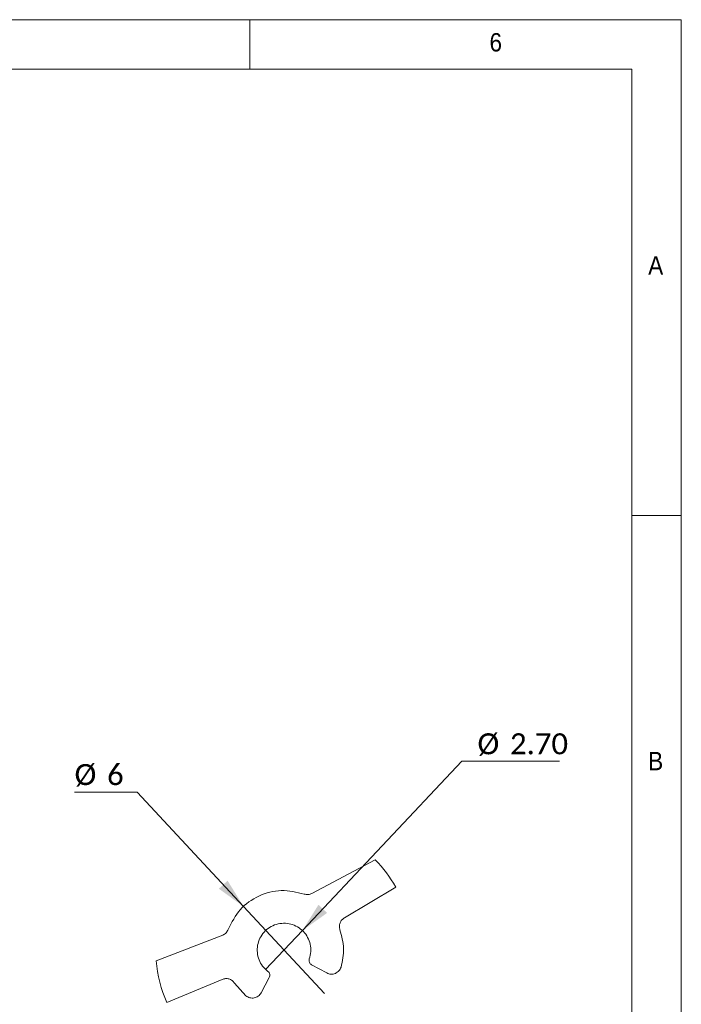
# Model space of a CAD drawing. Header units: millimetres. Extents: x 5 to 292, y 5 to 205.
# Tile 16 of 16: x 225 to 292, y 106 to 205. Entities that reach past the tile are written whole.
import ezdxf

# ---------------------------------------------------------------- set-up
doc = ezdxf.new("R2010")
doc.units = ezdxf.units.MM
doc.linetypes.add('SLD-實線', pattern=[0])
doc.styles.add('SLDTEXTSTYLE0', font='GOTHIC.TTF', dxfattribs={"width": 0.913})
doc.styles.add('SLDTEXTSTYLE3', font='CALIBRI.TTF')
doc.dimstyles.new('SLDDIMSTYLE10', dxfattribs={"dimtxt": 2.116667, "dimasz": 3, "dimexe": 0, "dimexo": 0.0625, "dimgap": 0.529167, "dimtad": 0, "dimtih": 1, "dimtoh": 1, "dimlfac": 0.5, "dimrnd": 1e-09, "dimzin": 12, "dimdsep": 46, "dimtxsty": 'SLDTEXTSTYLE3', "dimblk1": 'NONE', "dimsah": 1, "dimcen": 0, "dimadec": 0, "dimazin": 3, "dimtfac": 1, "dimtmove": 0, "dimatfit": 3, "dimldrblk": 'NONE', "dimfxl": 0, "dimfrac": 2, "dimtolj": 1, "dimtzin": 12, "dimarcsym": 0})
doc.dimstyles.new('SLDDIMSTYLE9', dxfattribs={"dimtxt": 2.116667, "dimasz": 3, "dimexe": 0, "dimexo": 0.0625, "dimgap": 0.529167, "dimtad": 0, "dimtih": 1, "dimtoh": 1, "dimlfac": 0.5, "dimrnd": 1e-09, "dimzin": 4, "dimdsep": 46, "dimtxsty": 'SLDTEXTSTYLE3', "dimblk1": 'NONE', "dimsah": 1, "dimcen": 0, "dimadec": 0, "dimazin": 1, "dimtfac": 1, "dimtmove": 0, "dimatfit": 3, "dimldrblk": 'NONE', "dimfxl": 0, "dimfrac": 2, "dimtolj": 1, "dimtzin": 12, "dimarcsym": 0})

# ---------------------------------------------------------------- blocks, each defined once
blk = doc.blocks.new('_D_15')
at = {"color": 5, "linetype": 'SLD-實線', "lineweight": 0}
for p, q in [((253.801, 113.13), (269.872, 130.199)), ((269.872, 130.199), (279.738, 130.199)), ((250.099, 109.198), (253.801, 113.13))]:
    blk.add_line(p, q, dxfattribs=at)
blk.add_solid([(253.801, 113.13), (256.294, 114.903), (255.421, 115.725)], dxfattribs=at)
at = {"color": 5, "linetype": 'SLD-實線', "lineweight": 0, "char_height": 2.1167, "attachment_point": 1, "style": 'SLDTEXTSTYLE3'}
for s, insert in [('%%c', (271.459, 133.021)), ('2.70', (274.733, 133.021))]:
    blk.add_mtext(s, dxfattribs=dict(at, insert=insert))
blk = doc.blocks.new('_NONE')
blk = doc.blocks.new('_D_16')
at = {"color": 5, "linetype": 'SLD-實線', "lineweight": 0}
for p, q in [((237.13, 127.097), (230.839, 127.097)), ((247.864, 115.557), (237.13, 127.097)), ((256.037, 106.77), (247.864, 115.557))]:
    blk.add_line(p, q, dxfattribs=at)
blk.add_solid([(247.864, 115.557), (246.26, 118.163), (245.381, 117.345)], dxfattribs=at)
at = {"color": 5, "linetype": 'SLD-實線', "lineweight": 0, "attachment_point": 1, "style": 'SLDTEXTSTYLE3'}
for s, insert, char_height in [('%%c', (230.839, 129.919), 2.1167), ('6', (234.112, 129.919), 2.117)]:
    blk.add_mtext(s, dxfattribs=dict(at, insert=insert, char_height=char_height))

msp = doc.modelspace()

# ---------------------------------------------------------------- linework, layer by layer
at = {"color": 7, "linetype": 'SLD-實線', "lineweight": 0}
for p, q in [((292, 205), (5, 205)), ((248.5, 200), (248.5, 205)), ((292, 77.25), (292, 205)), ((287, 200), (10, 200)), ((287, 60.25), (287, 200)), ((287, 155), (292, 155))]:
    msp.add_line(p, q, dxfattribs=at)
at = {"color": 7, "linetype": 'SLD-實線', "lineweight": 15}
for p, q in [((261.1401, 120.2656), (254.7601, 116.8591)), ((263.2155, 117.5192), (258.0423, 114.4152)), ((245.7821, 112.676), (239.063, 110.06)), ((256.2676, 108.8488), (254.7357, 109.6702)), ((250.4565, 108.3783), (249.6351, 106.8464)), ((245.7166, 108.1923), (240.1494, 105.8685)), ((248.1145, 106.55), (246.9583, 107.8349))]:
    msp.add_line(p, q, dxfattribs=at)
at = {"color": 7, "linetype": 'SLD-實線', "lineweight": 0}
for radius, start, end in [(12.9344, 29.42975, 44.723514), (12.9343, 184.89559, 204.167154)]:
    msp.add_arc((251.9501, 111.1638), radius, start, end, dxfattribs=at)
at = {"color": 7, "linetype": 'SLD-實線', "lineweight": 15}
for points, knots in [([(246.3233, 113.2469), (246.6779, 113.9484), (247.3871, 115.3516), (249.3577, 116.728), (251.6791, 117.3513), (253.2096, 116.9917), (253.9749, 116.8119)], [0, 0, 0, 0, 0.2500002, 0.5, 0.7499999, 1, 1, 1, 1]), ([(254.7601, 116.8591), (254.6981, 116.8324), (254.574, 116.779), (254.3727, 116.7491), (254.1692, 116.7547), (254.0396, 116.7928), (253.9749, 116.8119)], [0, 0, 0, 0, 0.2499999, 0.499999, 0.75, 1, 1, 1, 1]), ([(257.5927, 113.2039), (257.5641, 113.3182), (257.5069, 113.5467), (257.5783, 113.8984), (257.7537, 114.2114), (257.9461, 114.3473), (258.0423, 114.4152)], [0, 0, 0, 0, 0.2500008, 0.4999998, 0.750001, 1, 1, 1, 1]), ([(246.3233, 113.2469), (246.2962, 113.185), (246.2421, 113.0613), (246.1155, 112.9019), (245.963, 112.767), (245.8424, 112.7063), (245.7821, 112.676)], [0, 0, 0, 0, 0.2499991, 0.5000028, 0.7500044, 1, 1, 1, 1]), ([(250.3181, 109.0129), (250.1329, 109.1782), (249.7626, 109.5088), (249.4043, 110.1723), (249.2284, 110.8986), (249.2592, 111.648), (249.4915, 112.3601), (249.9086, 112.9827), (250.479, 113.4686), (251.1599, 113.7814), (251.9001, 113.8976), (252.6441, 113.8085), (253.336, 113.5208), (253.9236, 113.0562), (254.364, 112.4491), (254.6194, 111.7467), (254.688, 110.9958), (254.5625, 110.5155), (254.4998, 110.2754)], [0, 0, 0, 0, 0.06250032, 0.12500022, 0.18750027, 0.25000012, 0.31250018, 0.37500018, 0.43750012, 0.50000033, 0.56249995, 0.62500035, 0.68750014, 0.75000021, 0.81250012, 0.87500001, 0.93750009, 1, 1, 1, 1]), ([(257.5927, 113.2039), (257.7614, 112.5814), (258.099, 111.3363), (257.8318, 110.0743), (257.6982, 109.4433)], [0, 0, 0, 0, 0.4999999, 1, 1, 1, 1]), ([(254.4998, 110.2754), (254.4861, 110.2177), (254.4587, 110.1024), (254.4973, 109.9259), (254.5883, 109.7699), (254.6865, 109.7034), (254.7357, 109.6702)], [0, 0, 0, 0, 0.2500013, 0.5000028, 0.7500028, 1, 1, 1, 1]), ([(256.2676, 108.8488), (256.3349, 108.8181), (256.4695, 108.7566), (256.6909, 108.7236), (256.913, 108.7367), (257.1271, 108.7991), (257.3223, 108.9068), (257.4883, 109.055), (257.621, 109.2352), (257.6724, 109.3739), (257.6982, 109.4433)], [0, 0, 0, 0, 0.1250013, 0.2499994, 0.3750003, 0.5000012, 0.6249994, 0.7499999, 0.8749996, 1, 1, 1, 1]), ([(245.7166, 108.1923), (245.8284, 108.2294), (246.052, 108.3036), (246.4081, 108.2588), (246.7334, 108.1074), (246.8834, 107.9258), (246.9583, 107.8349)], [0, 0, 0, 0, 0.2500015, 0.5000007, 0.7499997, 1, 1, 1, 1]), ([(250.4565, 108.3783), (250.479, 108.4332), (250.5241, 108.5428), (250.5135, 108.7232), (250.448, 108.8915), (250.3614, 108.9725), (250.3181, 109.0129)], [0, 0, 0, 0, 0.24999923, 0.50000052, 0.75000179, 1, 1, 1, 1]), ([(249.6351, 106.8464), (249.596, 106.7836), (249.5178, 106.6579), (249.3518, 106.5079), (249.1595, 106.3958), (248.9467, 106.3294), (248.7244, 106.311), (248.5042, 106.3427), (248.2939, 106.4193), (248.1743, 106.5064), (248.1145, 106.55)], [0, 0, 0, 0, 0.1250003, 0.2499988, 0.3749987, 0.499999, 0.6249991, 0.7499999, 0.8750009, 1, 1, 1, 1])]:
    msp.add_open_spline(points, degree=3, knots=knots, dxfattribs=at)

# ---------------------------------------------------------------- texts
at = {"color": 7, "linetype": 'Continuous', "lineweight": 0, "char_height": 1.8521, "attachment_point": 1, "style": 'SLDTEXTSTYLE0'}
for s, insert in [('6', (272.6667, 203.6463)), ('A', (288.6667, 181.1463)), ('B', (288.6667, 131.1463))]:
    msp.add_mtext(s, dxfattribs=dict(at, insert=insert))

# ---------------------------------------------------------------- dimensions: what is measured, and where the dimension line sits
at = {"color": 5, "linetype": 'SLD-實線', "lineweight": 0}
for p1, p2, dimstyle, picture, middle in [((250.0993, 109.198), (253.801, 113.1297), 'SLDDIMSTYLE9', '_D_15', (275.5988, 131.9883)), ((256.0365, 106.7705), (247.8638, 115.5572), 'SLDDIMSTYLE10', '_D_16', (233.1906, 128.8866))]:
    dim = msp.add_diameter_dim_2p(p1=p1, p2=p2, dimstyle=dimstyle, dxfattribs=at)
    dim.commit()
    dim.dimension.update_dxf_attribs({"geometry": picture, "text_midpoint": middle, "dimtype": 163})

doc.saveas('drawing.dxf')
